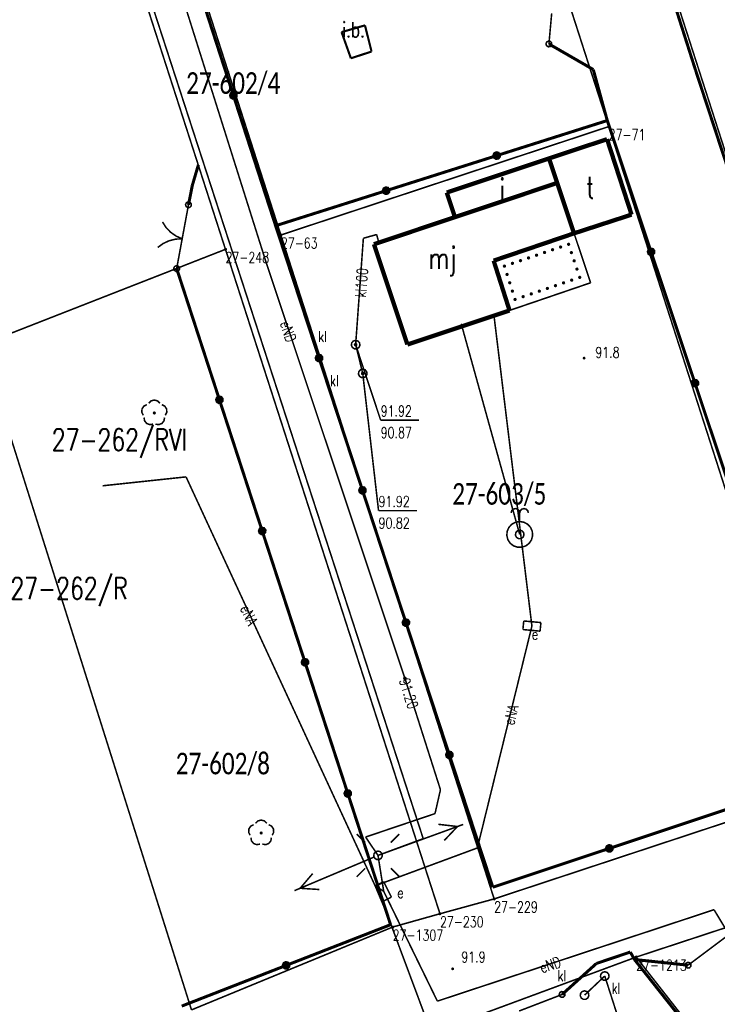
# Model space of a CAD drawing. Header units: metres. Extents: x 7542868 to 7543897, y 5828496 to 5830561.
# Tile 58 of 122: x 7543334 to 7543374, y 5829974 to 5830031. Entities that reach past the tile are written whole.
import ezdxf
from ezdxf.enums import TextEntityAlignment as Align

# ---------------------------------------------------------------- set-up
doc = ezdxf.new("R2010")
doc.units = ezdxf.units.M
doc.header["$MEASUREMENT"] = 0
for name, color, linetype in [('BDOT500_BUIB_E_T_6', 7, 'Continuous'), ('BDOT500_BUIB_L_10', 7, 'Continuous'), ('BDOT500_KTOK_L_1', 7, 'Continuous'), ('BDOT500_KTOK_L_4', 7, 'Continuous'), ('BDOT500_OBOP_T_1', 7, 'Continuous'), ('BDOT500_RTPW_T_0', 7, 'Continuous'), ('BUDYNKI_EGBB_E_T_0', 7, 'Continuous'), ('BUDYNKI_EGBB_L_0', 7, 'Continuous'), ('BUDYNKI_EGBE_L_2', 7, 'Continuous'), ('GESUT_SUPE_E_T_3', 7, 'Continuous'), ('GESUT_SUPE_L_3', 7, 'Continuous'), ('GESUT_SUPK_E_T_1', 7, 'Continuous'), ('GESUT_SUPK_L_1', 7, 'Continuous'), ('GESUT_SUPW_L_1', 7, 'Continuous'), ('GESUT_SUSM_T_0', 7, 'Continuous'), ('GESUT_SUSM_T_3', 7, 'Continuous'), ('GESUT_SUTE_T_0', 7, 'Continuous'), ('GESUT_SUTK_T_0', 7, 'Continuous'), ('GESUT_SUUE_E_T_2', 7, 'Continuous'), ('GESUT_SUUE_T_3', 7, 'Continuous'), ('GESUT_SUUK_E_T_3', 7, 'Continuous'), ('GESUT_SUUK_T_2', 7, 'Continuous'), ('GESUT_SUUK_T_4', 7, 'Continuous'), ('GESUT_SUUW_T_2', 7, 'Continuous'), ('GLOWNA_BAZA_DZIALKI', 7, 'Continuous'), ('GLOWNA_BAZA_NUMERY_PUNKTOW', 7, 'Continuous'), ('GLOWNA_BAZA_PUNKTY', 7, 'Continuous'), ('SZUMIN_511-1_DROGA_POM_UZUPEL__', 7, 'Continuous')]:
    doc.layers.add(name, color=color, linetype=linetype)
doc.layers.add('Numery_dzialek', color=7, linetype='Continuous', lineweight=13)
doc.styles.add('Legend', font='calibri.ttf')
doc.styles.add('STYL_ARIAL', font='simplex', dxfattribs={"width": 0.75, "oblique": 0.1})

msp = doc.modelspace()

# ---------------------------------------------------------------- linework, layer by layer
at = {"layer": 'BDOT500_BUIB_L_10', "color": 7, "const_width": 0.125}
for points in [[(7543353.8549, 5830030.6739), (7543352.4974, 5830030.2844)], [(7543352.4974, 5830030.2844), (7543353.0381, 5830028.7679)], [(7543354.2356, 5830029.1563), (7543353.8549, 5830030.6739)], [(7543353.0381, 5830028.7679), (7543354.2356, 5830029.1563)]]:
    msp.add_lwpolyline(points, dxfattribs=at)
at = {"layer": 'BDOT500_KTOK_L_1', "color": 7, "const_width": 0.09}
for points in [[(7543364.5141, 5830029.5979), (7543364.6758, 5830031.3774)], [(7543364.3796, 5830029.494), (7543364.3442, 5830029.6048), (7543364.3883, 5830029.7124), (7543364.4913, 5830029.7664), (7543364.6049, 5830029.7416), (7543364.676, 5830029.6496), (7543364.6714, 5830029.5334), (7543364.5931, 5830029.4474), (7543364.4779, 5830029.4318), (7543364.3796, 5830029.494)], [(7543343.3974, 5830019.0479), (7543343.6257, 5830020.2811)], [(7543343.4912, 5830020.1771), (7543343.4559, 5830020.2879), (7543343.5, 5830020.3955), (7543343.603, 5830020.4495), (7543343.7166, 5830020.4247), (7543343.7877, 5830020.3327), (7543343.783, 5830020.2165), (7543343.7048, 5830020.1305), (7543343.5895, 5830020.115), (7543343.4912, 5830020.1771)], [(7543343.2608, 5830018.3105), (7543342.9098, 5830018.4663), (7543342.5951, 5830018.6864), (7543342.3283, 5830018.9626), (7543342.1191, 5830019.2847)], [(7543343.1242, 5830017.573), (7543343.3974, 5830019.0479)], [(7543341.846, 5830017.8098), (7543342.1566, 5830018.0356), (7543342.5046, 5830018.1979), (7543342.8773, 5830018.2906), (7543343.2608, 5830018.3105)], [(7543342.9414, 5830016.5857), (7543343.1697, 5830017.8188)], [(7543342.8069, 5830016.4818), (7543342.7715, 5830016.5926), (7543342.8156, 5830016.7001), (7543342.9186, 5830016.7542), (7543343.0322, 5830016.7294), (7543343.1033, 5830016.6374), (7543343.0987, 5830016.5212), (7543343.0204, 5830016.4352), (7543342.9052, 5830016.4196), (7543342.8069, 5830016.4818)], [(7543374.9553, 5829978.0097), (7543373.7548, 5829977.1102)], [(7543373.7548, 5829977.1102), (7543372.58, 5829976.23)], [(7543372.4455, 5829976.126), (7543372.4101, 5829976.2368), (7543372.4543, 5829976.3444), (7543372.5572, 5829976.3985), (7543372.6708, 5829976.3737), (7543372.742, 5829976.2817), (7543372.7373, 5829976.1655), (7543372.659, 5829976.0795), (7543372.5438, 5829976.0639), (7543372.4455, 5829976.126)], [(7543365.2777, 5829974.5349), (7543363.9557, 5829974.0261)], [(7543365.1431, 5829974.431), (7543365.1078, 5829974.5418), (7543365.1519, 5829974.6494), (7543365.2549, 5829974.7034), (7543365.3685, 5829974.6786), (7543365.4396, 5829974.5866), (7543365.4349, 5829974.4704), (7543365.3567, 5829974.3844), (7543365.2414, 5829974.3688), (7543365.1431, 5829974.431)], [(7543364.1891, 5829974.1159), (7543362.7892, 5829973.577)]]:
    msp.add_lwpolyline(points, dxfattribs=at)
at = {"layer": 'BDOT500_KTOK_L_4', "color": 7, "const_width": 0.175}
for points in [[(7543373.0058, 5830028.0969), (7543370.733, 5830035.2183)], [(7543343.7841, 5830034.1643), (7543346.2295, 5830026.6151)], [(7543364.5141, 5830029.5979), (7543367.0848, 5830028.1156)], [(7543367.0848, 5830028.1156), (7543367.8955, 5830025.1608)], [(7543373.0058, 5830028.0969), (7543375.1551, 5830021.5542)], [(7543346.095, 5830026.5112), (7543346.0597, 5830026.622), (7543346.1038, 5830026.7296), (7543346.2068, 5830026.7836), (7543346.3204, 5830026.7588), (7543346.3915, 5830026.6668), (7543346.3868, 5830026.5506), (7543346.3086, 5830026.4646), (7543346.1933, 5830026.449), (7543346.095, 5830026.5112)], [(7543346.2295, 5830026.6151), (7543348.675, 5830019.066)], [(7543361.4887, 5830023.1292), (7543367.8955, 5830025.1608)], [(7543367.8955, 5830025.1608), (7543370.4368, 5830017.5554)], [(7543355.0818, 5830021.0976), (7543361.4887, 5830023.1292)], [(7543361.3541, 5830023.0253), (7543361.3188, 5830023.1361), (7543361.3629, 5830023.2436), (7543361.4659, 5830023.2977), (7543361.5795, 5830023.2729), (7543361.6506, 5830023.1809), (7543361.6459, 5830023.0647), (7543361.5677, 5830022.9787), (7543361.4524, 5830022.9631), (7543361.3541, 5830023.0253)], [(7543344.1997, 5830022.5954), (7543343.848, 5830021.4028)], [(7543343.848, 5830021.4028), (7543343.6257, 5830020.2811)], [(7543348.675, 5830019.066), (7543355.0818, 5830021.0976)], [(7543354.9473, 5830020.9937), (7543354.912, 5830021.1045), (7543354.9561, 5830021.212), (7543355.059, 5830021.2661), (7543355.1727, 5830021.2413), (7543355.2438, 5830021.1493), (7543355.2391, 5830021.0331), (7543355.1608, 5830020.9471), (7543355.0456, 5830020.9315), (7543354.9473, 5830020.9937)], [(7543351.1927, 5830011.4024), (7543348.675, 5830019.066)], [(7543370.3023, 5830017.4514), (7543370.267, 5830017.5622), (7543370.3111, 5830017.6698), (7543370.4141, 5830017.7238), (7543370.5277, 5830017.6991), (7543370.5988, 5830017.6071), (7543370.5941, 5830017.4909), (7543370.5159, 5830017.4049), (7543370.4006, 5830017.3893), (7543370.3023, 5830017.4514)], [(7543370.4368, 5830017.5554), (7543372.9782, 5830009.9499)], [(7543342.9414, 5830016.5857), (7543345.4207, 5830008.9838)], [(7543351.0582, 5830011.2985), (7543351.0229, 5830011.4092), (7543351.067, 5830011.5168), (7543351.17, 5830011.5709), (7543351.2836, 5830011.5461), (7543351.3547, 5830011.4541), (7543351.35, 5830011.3379), (7543351.2718, 5830011.2519), (7543351.1565, 5830011.2363), (7543351.0582, 5830011.2985)], [(7543353.7105, 5830003.7388), (7543351.1927, 5830011.4024)], [(7543372.8437, 5830009.846), (7543372.8083, 5830009.9568), (7543372.8525, 5830010.0643), (7543372.9554, 5830010.1184), (7543373.069, 5830010.0936), (7543373.1402, 5830010.0016), (7543373.1355, 5830009.8854), (7543373.0572, 5830009.7994), (7543372.942, 5830009.7838), (7543372.8437, 5830009.846)], [(7543372.9782, 5830009.9499), (7543375.5196, 5830002.3445)], [(7543345.2862, 5830008.8799), (7543345.2508, 5830008.9907), (7543345.295, 5830009.0983), (7543345.3979, 5830009.1523), (7543345.5115, 5830009.1275), (7543345.5826, 5830009.0355), (7543345.578, 5830008.9193), (7543345.4997, 5830008.8333), (7543345.3845, 5830008.8177), (7543345.2862, 5830008.8799)], [(7543345.4207, 5830008.9838), (7543347.9, 5830001.382)], [(7543353.576, 5830003.6348), (7543353.5406, 5830003.7456), (7543353.5848, 5830003.8532), (7543353.6877, 5830003.9073), (7543353.8013, 5830003.8825), (7543353.8724, 5830003.7905), (7543353.8678, 5830003.6743), (7543353.7895, 5830003.5883), (7543353.6743, 5830003.5727), (7543353.576, 5830003.6348)], [(7543356.2283, 5829996.0752), (7543353.7105, 5830003.7388)], [(7543347.7655, 5830001.278), (7543347.7302, 5830001.3888), (7543347.7743, 5830001.4964), (7543347.8772, 5830001.5504), (7543347.9909, 5830001.5257), (7543348.062, 5830001.4336), (7543348.0573, 5830001.3175), (7543347.979, 5830001.2314), (7543347.8638, 5830001.2159), (7543347.7655, 5830001.278)], [(7543347.9, 5830001.382), (7543350.3793, 5829993.7801)], [(7543356.0937, 5829995.9712), (7543356.0584, 5829996.082), (7543356.1025, 5829996.1896), (7543356.2055, 5829996.2436), (7543356.3191, 5829996.2189), (7543356.3902, 5829996.1269), (7543356.3855, 5829996.0107), (7543356.3073, 5829995.9246), (7543356.192, 5829995.9091), (7543356.0937, 5829995.9712)], [(7543358.746, 5829988.4115), (7543356.2283, 5829996.0752)], [(7543350.2448, 5829993.6761), (7543350.2095, 5829993.7869), (7543350.2536, 5829993.8945), (7543350.3566, 5829993.9486), (7543350.4702, 5829993.9238), (7543350.5413, 5829993.8318), (7543350.5366, 5829993.7156), (7543350.4584, 5829993.6296), (7543350.3431, 5829993.614), (7543350.2448, 5829993.6761)], [(7543350.3793, 5829993.7801), (7543352.8587, 5829986.1782)], [(7543358.6115, 5829988.3076), (7543358.5761, 5829988.4184), (7543358.6203, 5829988.526), (7543358.7232, 5829988.58), (7543358.8369, 5829988.5552), (7543358.908, 5829988.4632), (7543358.9033, 5829988.347), (7543358.825, 5829988.261), (7543358.7098, 5829988.2454), (7543358.6115, 5829988.3076)], [(7543361.2638, 5829980.7479), (7543358.746, 5829988.4115)], [(7543352.7242, 5829986.0742), (7543352.6888, 5829986.185), (7543352.7329, 5829986.2926), (7543352.8359, 5829986.3467), (7543352.9495, 5829986.3219), (7543353.0206, 5829986.2299), (7543353.0159, 5829986.1137), (7543352.9377, 5829986.0277), (7543352.8224, 5829986.0121), (7543352.7242, 5829986.0742)], [(7543352.8587, 5829986.1782), (7543355.338, 5829978.5763)], [(7543374.7645, 5829985.2426), (7543368.0142, 5829982.9953)], [(7543368.0142, 5829982.9953), (7543361.2638, 5829980.7479)], [(7543367.8796, 5829982.8913), (7543367.8443, 5829983.0021), (7543367.8884, 5829983.1097), (7543367.9914, 5829983.1637), (7543368.105, 5829983.139), (7543368.1761, 5829983.047), (7543368.1714, 5829982.9308), (7543368.0932, 5829982.8448), (7543367.9779, 5829982.8292), (7543367.8796, 5829982.8913)], [(7543355.338, 5829978.5763), (7543349.2861, 5829976.2184)], [(7543367.2655, 5829976.3291), (7543369.2311, 5829976.9928)], [(7543369.2311, 5829976.9928), (7543369.47, 5829976.56)], [(7543349.2861, 5829976.2184), (7543343.2341, 5829973.8605)], [(7543349.1516, 5829976.1144), (7543349.1162, 5829976.2252), (7543349.1603, 5829976.3328), (7543349.2633, 5829976.3869), (7543349.3769, 5829976.3621), (7543349.448, 5829976.2701), (7543349.4433, 5829976.1539), (7543349.3651, 5829976.0679), (7543349.2498, 5829976.0523), (7543349.1516, 5829976.1144)], [(7543365.2777, 5829974.5349), (7543367.2655, 5829976.3291)], [(7543369.47, 5829976.56), (7543373.9775, 5829970.8775)], [(7543369.47, 5829976.56), (7543372.58, 5829976.23)]]:
    msp.add_lwpolyline(points, dxfattribs=at)
at = {"layer": 'BDOT500_OBOP_T_1', "color": 3, "const_width": 0.09}
for points in [[(7543341.0089, 5830008.0858), (7543340.9213, 5830008.2586), (7543340.9316, 5830008.452), (7543341.0369, 5830008.6144), (7543341.2093, 5830008.7027)], [(7543341.3206, 5830008.7835), (7543341.4578, 5830008.9202), (7543341.6449, 5830008.9703), (7543341.832, 5830008.9202), (7543341.9692, 5830008.7835)], [(7543342.0804, 5830008.7027), (7543342.2528, 5830008.6144), (7543342.3582, 5830008.452), (7543342.3684, 5830008.2586), (7543342.2808, 5830008.0858)], [(7543341.6449, 5830008.2652), (7543341.6767, 5830008.252), (7543341.6899, 5830008.2202), (7543341.6767, 5830008.1884), (7543341.6449, 5830008.1752), (7543341.6131, 5830008.1884), (7543341.5999, 5830008.2202), (7543341.6131, 5830008.252), (7543341.6449, 5830008.2652)], [(7543341.5761, 5830007.5738), (7543341.3848, 5830007.5439), (7543341.2041, 5830007.6134), (7543341.0821, 5830007.7638), (7543341.0514, 5830007.955)], [(7543342.2383, 5830007.955), (7543342.2077, 5830007.7638), (7543342.0857, 5830007.6134), (7543341.9049, 5830007.5439), (7543341.7136, 5830007.5738)], [(7543347.5139, 5829984.4525), (7543347.6511, 5829984.5892), (7543347.8382, 5829984.6392), (7543348.0253, 5829984.5892), (7543348.1625, 5829984.4525)], [(7543347.2023, 5829983.7548), (7543347.1147, 5829983.9276), (7543347.1249, 5829984.121), (7543347.2303, 5829984.2834), (7543347.4027, 5829984.3717)], [(7543348.2738, 5829984.3717), (7543348.4462, 5829984.2834), (7543348.5515, 5829984.121), (7543348.5618, 5829983.9276), (7543348.4742, 5829983.7548)], [(7543347.7695, 5829983.2428), (7543347.5781, 5829983.2129), (7543347.3974, 5829983.2824), (7543347.2754, 5829983.4328), (7543347.2448, 5829983.624)], [(7543347.8382, 5829983.9342), (7543347.87, 5829983.921), (7543347.8832, 5829983.8892), (7543347.87, 5829983.8574), (7543347.8382, 5829983.8442), (7543347.8064, 5829983.8574), (7543347.7932, 5829983.8892), (7543347.8064, 5829983.921), (7543347.8382, 5829983.9342)], [(7543348.4317, 5829983.624), (7543348.401, 5829983.4328), (7543348.279, 5829983.2824), (7543348.0983, 5829983.2129), (7543347.907, 5829983.2428)]]:
    msp.add_lwpolyline(points, dxfattribs=at)
at = {"layer": 'BDOT500_RTPW_T_0', "color": 7, "const_width": 0.075}
for points in [[(7543366.5961, 5830011.3994), (7543366.5829, 5830011.3676), (7543366.5511, 5830011.3544), (7543366.5193, 5830011.3676), (7543366.5061, 5830011.3994), (7543366.5193, 5830011.4312), (7543366.5511, 5830011.4444), (7543366.5829, 5830011.4312), (7543366.5961, 5830011.3994)], [(7543358.9813, 5829976.021), (7543358.9682, 5829975.9892), (7543358.9363, 5829975.976), (7543358.9045, 5829975.9892), (7543358.8913, 5829976.021), (7543358.9045, 5829976.0528), (7543358.9363, 5829976.066), (7543358.9682, 5829976.0528), (7543358.9813, 5829976.021)]]:
    msp.add_lwpolyline(points, dxfattribs=at)
at = {"layer": 'BUDYNKI_EGBB_L_0', "color": 34, "const_width": 0.25}
for points in [[(7543367.883, 5830024.0806), (7543364.5217, 5830022.9688)], [(7543369.3037, 5830019.7098), (7543367.883, 5830024.0806)], [(7543364.5217, 5830022.9688), (7543358.5932, 5830020.9875)], [(7543364.5217, 5830022.9688), (7543364.9966, 5830021.5457)], [(7543364.9966, 5830021.5457), (7543359.0687, 5830019.5647)], [(7543364.9966, 5830021.5457), (7543365.9707, 5830018.6264)], [(7543359.0687, 5830019.5647), (7543358.5932, 5830020.9875)], [(7543354.3733, 5830017.9956), (7543359.0687, 5830019.5647)], [(7543365.9707, 5830018.6264), (7543369.3037, 5830019.7098)], [(7543361.311, 5830017.0437), (7543365.9707, 5830018.6264)], [(7543356.3141, 5830012.1882), (7543354.3733, 5830017.9956)], [(7543362.2312, 5830014.1597), (7543361.311, 5830017.0437)], [(7543356.3141, 5830012.1882), (7543362.2312, 5830014.1597)]]:
    msp.add_lwpolyline(points, dxfattribs=at)
at = {"layer": 'BUDYNKI_EGBE_L_2', "color": 7, "const_width": 0.09}
for points in [[(7543361.311, 5830017.0437), (7543365.9707, 5830018.6264)], [(7543365.9707, 5830018.6264), (7543366.9308, 5830015.7627)], [(7543364.6867, 5830017.6451), (7543364.6767, 5830017.6821), (7543364.6957, 5830017.7153), (7543364.7326, 5830017.7253), (7543364.7658, 5830017.7063), (7543364.7759, 5830017.6693), (7543364.7569, 5830017.6361), (7543364.7199, 5830017.6261), (7543364.6867, 5830017.6451)], [(7543365.1517, 5830017.8031), (7543365.1416, 5830017.84), (7543365.1607, 5830017.8732), (7543365.1976, 5830017.8832), (7543365.2308, 5830017.8642), (7543365.2408, 5830017.8273), (7543365.2218, 5830017.7941), (7543365.1849, 5830017.784), (7543365.1517, 5830017.8031)], [(7543365.6166, 5830017.961), (7543365.6066, 5830017.9979), (7543365.6256, 5830018.0311), (7543365.6626, 5830018.0411), (7543365.6958, 5830018.0221), (7543365.7058, 5830017.9852), (7543365.6868, 5830017.952), (7543365.6498, 5830017.942), (7543365.6166, 5830017.961)], [(7543365.6166, 5830017.961), (7543365.6066, 5830017.9979), (7543365.6256, 5830018.0311), (7543365.6626, 5830018.0411), (7543365.6958, 5830018.0221), (7543365.7058, 5830017.9852), (7543365.6868, 5830017.952), (7543365.6498, 5830017.942), (7543365.6166, 5830017.961)], [(7543363.2919, 5830017.1714), (7543363.2818, 5830017.2083), (7543363.3008, 5830017.2415), (7543363.3378, 5830017.2515), (7543363.371, 5830017.2325), (7543363.381, 5830017.1956), (7543363.362, 5830017.1624), (7543363.3251, 5830017.1523), (7543363.2919, 5830017.1714)], [(7543363.7568, 5830017.3293), (7543363.7468, 5830017.3662), (7543363.7658, 5830017.3994), (7543363.8027, 5830017.4094), (7543363.8359, 5830017.3904), (7543363.846, 5830017.3535), (7543363.8269, 5830017.3203), (7543363.79, 5830017.3103), (7543363.7568, 5830017.3293)], [(7543364.2218, 5830017.4872), (7543364.2117, 5830017.5241), (7543364.2308, 5830017.5573), (7543364.2677, 5830017.5674), (7543364.3009, 5830017.5484), (7543364.3109, 5830017.5114), (7543364.2919, 5830017.4782), (7543364.255, 5830017.4682), (7543364.2218, 5830017.4872)], [(7543365.7772, 5830017.4819), (7543365.7672, 5830017.5189), (7543365.7862, 5830017.5521), (7543365.8232, 5830017.5621), (7543365.8564, 5830017.5431), (7543365.8664, 5830017.5061), (7543365.8474, 5830017.4729), (7543365.8105, 5830017.4629), (7543365.7772, 5830017.4819)], [(7543362.2312, 5830014.1597), (7543361.311, 5830017.0437)], [(7543361.897, 5830016.6976), (7543361.8869, 5830016.7345), (7543361.906, 5830016.7677), (7543361.9429, 5830016.7777), (7543361.9761, 5830016.7587), (7543361.9861, 5830016.7218), (7543361.9671, 5830016.6886), (7543361.9302, 5830016.6786), (7543361.897, 5830016.6976)], [(7543361.897, 5830016.6976), (7543361.8869, 5830016.7345), (7543361.906, 5830016.7677), (7543361.9429, 5830016.7777), (7543361.9761, 5830016.7587), (7543361.9861, 5830016.7218), (7543361.9671, 5830016.6886), (7543361.9302, 5830016.6786), (7543361.897, 5830016.6976)], [(7543362.3619, 5830016.8555), (7543362.3519, 5830016.8924), (7543362.3709, 5830016.9256), (7543362.4079, 5830016.9357), (7543362.4411, 5830016.9167), (7543362.4511, 5830016.8797), (7543362.4321, 5830016.8465), (7543362.3951, 5830016.8365), (7543362.3619, 5830016.8555)], [(7543362.8269, 5830017.0134), (7543362.8169, 5830017.0504), (7543362.8359, 5830017.0836), (7543362.8728, 5830017.0936), (7543362.906, 5830017.0746), (7543362.9161, 5830017.0376), (7543362.897, 5830017.0044), (7543362.8601, 5830016.9944), (7543362.8269, 5830017.0134)], [(7543365.9378, 5830017.0029), (7543365.9278, 5830017.0398), (7543365.9468, 5830017.073), (7543365.9838, 5830017.083), (7543366.017, 5830017.064), (7543366.027, 5830017.0271), (7543366.008, 5830016.9939), (7543365.9711, 5830016.9839), (7543365.9378, 5830017.0029)], [(7543366.0985, 5830016.5238), (7543366.0884, 5830016.5608), (7543366.1074, 5830016.594), (7543366.1444, 5830016.604), (7543366.1776, 5830016.585), (7543366.1876, 5830016.548), (7543366.1686, 5830016.5148), (7543366.1317, 5830016.5048), (7543366.0985, 5830016.5238)], [(7543362.051, 5830016.2149), (7543362.0409, 5830016.2519), (7543362.06, 5830016.2851), (7543362.0969, 5830016.2951), (7543362.1301, 5830016.2761), (7543362.1401, 5830016.2392), (7543362.1211, 5830016.2059), (7543362.0842, 5830016.1959), (7543362.051, 5830016.2149)], [(7543366.2591, 5830016.0448), (7543366.249, 5830016.0817), (7543366.268, 5830016.1149), (7543366.305, 5830016.1249), (7543366.3382, 5830016.1059), (7543366.3482, 5830016.069), (7543366.3292, 5830016.0358), (7543366.2923, 5830016.0257), (7543366.2591, 5830016.0448)], [(7543366.2591, 5830016.0448), (7543366.249, 5830016.0817), (7543366.268, 5830016.1149), (7543366.305, 5830016.1249), (7543366.3382, 5830016.1059), (7543366.3482, 5830016.069), (7543366.3292, 5830016.0358), (7543366.2923, 5830016.0257), (7543366.2591, 5830016.0448)], [(7543362.205, 5830015.7323), (7543362.1949, 5830015.7692), (7543362.214, 5830015.8024), (7543362.2509, 5830015.8125), (7543362.2841, 5830015.7934), (7543362.2941, 5830015.7565), (7543362.2751, 5830015.7233), (7543362.2382, 5830015.7133), (7543362.205, 5830015.7323)], [(7543366.9308, 5830015.7627), (7543362.2312, 5830014.1597)], [(7543364.386, 5830015.4059), (7543364.376, 5830015.4428), (7543364.395, 5830015.476), (7543364.4319, 5830015.4861), (7543364.4651, 5830015.467), (7543364.4752, 5830015.4301), (7543364.4562, 5830015.3969), (7543364.4192, 5830015.3869), (7543364.386, 5830015.4059)], [(7543364.8543, 5830015.5656), (7543364.8442, 5830015.6025), (7543364.8633, 5830015.6357), (7543364.9002, 5830015.6458), (7543364.9334, 5830015.6268), (7543364.9434, 5830015.5898), (7543364.9244, 5830015.5566), (7543364.8875, 5830015.5466), (7543364.8543, 5830015.5656)], [(7543365.3225, 5830015.7253), (7543365.3125, 5830015.7623), (7543365.3315, 5830015.7955), (7543365.3685, 5830015.8055), (7543365.4017, 5830015.7865), (7543365.4117, 5830015.7496), (7543365.3927, 5830015.7163), (7543365.3557, 5830015.7063), (7543365.3225, 5830015.7253)], [(7543365.7908, 5830015.885), (7543365.7808, 5830015.922), (7543365.7998, 5830015.9552), (7543365.8367, 5830015.9652), (7543365.8699, 5830015.9462), (7543365.88, 5830015.9093), (7543365.8609, 5830015.8761), (7543365.824, 5830015.866), (7543365.7908, 5830015.885)], [(7543362.359, 5830015.2497), (7543362.3489, 5830015.2866), (7543362.368, 5830015.3198), (7543362.4049, 5830015.3298), (7543362.4381, 5830015.3108), (7543362.4481, 5830015.2739), (7543362.4291, 5830015.2407), (7543362.3922, 5830015.2306), (7543362.359, 5830015.2497)], [(7543362.9812, 5830014.9267), (7543362.9712, 5830014.9637), (7543362.9902, 5830014.9969), (7543363.0272, 5830015.0069), (7543363.0604, 5830014.9879), (7543363.0704, 5830014.951), (7543363.0514, 5830014.9177), (7543363.0144, 5830014.9077), (7543362.9812, 5830014.9267)], [(7543363.4495, 5830015.0865), (7543363.4395, 5830015.1234), (7543363.4585, 5830015.1566), (7543363.4954, 5830015.1666), (7543363.5286, 5830015.1476), (7543363.5387, 5830015.1107), (7543363.5196, 5830015.0775), (7543363.4827, 5830015.0674), (7543363.4495, 5830015.0865)], [(7543363.9178, 5830015.2462), (7543363.9077, 5830015.2831), (7543363.9267, 5830015.3163), (7543363.9637, 5830015.3263), (7543363.9969, 5830015.3073), (7543364.0069, 5830015.2704), (7543363.9879, 5830015.2372), (7543363.951, 5830015.2272), (7543363.9178, 5830015.2462)], [(7543362.513, 5830014.767), (7543362.5029, 5830014.8039), (7543362.522, 5830014.8372), (7543362.5589, 5830014.8472), (7543362.5921, 5830014.8282), (7543362.6021, 5830014.7912), (7543362.5831, 5830014.758), (7543362.5462, 5830014.748), (7543362.513, 5830014.767)], [(7543362.513, 5830014.767), (7543362.5029, 5830014.8039), (7543362.522, 5830014.8372), (7543362.5589, 5830014.8472), (7543362.5921, 5830014.8282), (7543362.6021, 5830014.7912), (7543362.5831, 5830014.758), (7543362.5462, 5830014.748), (7543362.513, 5830014.767)]]:
    msp.add_lwpolyline(points, dxfattribs=at)
at = {"layer": 'GESUT_SUPE_L_3', "color": 1, "const_width": 0.09}
for points in [[(7543348.0794, 5830017.0863), (7543334.1359, 5830061.2424)], [(7543336.6396, 5830046.8564), (7543357.23, 5829983.56)], [(7543356.1686, 5829992.8484), (7543348.0794, 5830017.0863)], [(7543363.5288, 5829995.876), (7543361.3305, 5830013.8596)], [(7543343.4855, 5830004.5177), (7543338.655, 5830004.0029)], [(7543354.4421, 5829980.8304), (7543343.4855, 5830004.5177)], [(7543360.3678, 5829983.022), (7543363.5288, 5829995.876)], [(7543358.2279, 5829986.3965), (7543356.1686, 5829992.8484)], [(7543357.9138, 5829985.0121), (7543358.2279, 5829986.3965)], [(7543353.8895, 5829983.6538), (7543357.9138, 5829985.0121)], [(7543354.845, 5829982.6754), (7543359.5441, 5829984.3836)], [(7543358.1045, 5829984.3923), (7543359.2152, 5829984.264)], [(7543358.4462, 5829983.4525), (7543359.2152, 5829984.264)], [(7543354.61, 5829982.59), (7543353.8895, 5829983.6538)], [(7543357.23, 5829983.56), (7543354.61, 5829982.59)], [(7543354.4421, 5829980.8304), (7543360.3678, 5829983.022)], [(7543349.7724, 5829980.5504), (7543354.3796, 5829982.4929)], [(7543354.61, 5829982.59), (7543354.94, 5829980.51)], [(7543350.0949, 5829980.6864), (7543350.8221, 5829981.5356)], [(7543350.0949, 5829980.6864), (7543351.2106, 5829980.6142)], [(7543355.1439, 5829979.1651), (7543354.4421, 5829980.8304)], [(7543354.4421, 5829980.8304), (7543354.94, 5829980.51)], [(7543358.0498, 5829974.1481), (7543354.94, 5829980.51)], [(7543359.9848, 5829966.2068), (7543355.1439, 5829979.1651)], [(7543374.0831, 5829979.4457), (7543358.0498, 5829974.1481)], [(7543375.1624, 5829977.6511), (7543374.0831, 5829979.4457)]]:
    msp.add_lwpolyline(points, dxfattribs=at)
at = {"layer": 'GESUT_SUPK_L_1', "color": 34, "const_width": 0.09}
for points in [[(7543353.3137, 5830012.1773), (7543353.7608, 5830018.3413)], [(7543353.7608, 5830018.3413), (7543353.3137, 5830012.1773)], [(7543353.7608, 5830018.3413), (7543354.5294, 5830018.5567)], [(7543354.5294, 5830018.5567), (7543353.7608, 5830018.3413)], [(7543354.5294, 5830018.5567), (7543354.6578, 5830018.0906)], [(7543354.6578, 5830018.0906), (7543354.5294, 5830018.5567)], [(7543353.7253, 5830010.5099), (7543353.3137, 5830012.1773)], [(7543353.3137, 5830012.1773), (7543353.7253, 5830010.5099)], [(7543366.5781, 5829974.494), (7543367.7506, 5829975.6023)], [(7543367.7506, 5829975.6023), (7543366.5781, 5829974.494)], [(7543367.7506, 5829975.6023), (7543368.6094, 5829972.9279)], [(7543368.6094, 5829972.9279), (7543367.7506, 5829975.6023)]]:
    msp.add_lwpolyline(points, dxfattribs=at)
at = {"layer": 'GESUT_SUPW_L_1', "color": 5, "const_width": 0.09}
msp.add_lwpolyline([(7543362.8217, 5830001.1819), (7543359.4322, 5830013.3883)], dxfattribs=at)
msp.add_lwpolyline([(7543362.8217, 5830001.1819), (7543359.4322, 5830013.3883)], dxfattribs=at)
at = {"layer": 'GESUT_SUSM_T_0', "color": 7, "const_width": 0.09}
for points in [[(7543353.8675, 5829983.3325), (7543353.3725, 5829983.8275)], [(7543355.3525, 5829983.3325), (7543355.8475, 5829983.8275)], [(7543353.8675, 5829981.8475), (7543353.3725, 5829981.3525)], [(7543355.3525, 5829981.8475), (7543355.8475, 5829981.3525)]]:
    msp.add_lwpolyline(points, dxfattribs=at)
at = {"layer": 'GESUT_SUSM_T_3', "color": 7, "const_width": 0.09}
msp.add_lwpolyline([(7543354.61, 5829982.84), (7543354.7452, 5829982.8003), (7543354.8374, 5829982.6939), (7543354.8575, 5829982.5544), (7543354.7989, 5829982.4263), (7543354.6804, 5829982.3501), (7543354.5396, 5829982.3501), (7543354.4211, 5829982.4263), (7543354.3625, 5829982.5544), (7543354.3826, 5829982.6939), (7543354.4748, 5829982.8003), (7543354.61, 5829982.84)], dxfattribs=at)
at = {"layer": 'GESUT_SUTE_T_0', "color": 1, "const_width": 0.09}
msp.add_lwpolyline([(7543356.1686, 5829992.9109), (7543356.2128, 5829992.8926), (7543356.2311, 5829992.8484), (7543356.2128, 5829992.8042), (7543356.1686, 5829992.7859), (7543356.1244, 5829992.8042), (7543356.1061, 5829992.8484), (7543356.1244, 5829992.8926), (7543356.1686, 5829992.9109)], dxfattribs=at)
at = {"layer": 'GESUT_SUTK_T_0', "color": 34, "const_width": 0.09}
for points in [[(7543353.3137, 5830012.2398), (7543353.3579, 5830012.2215), (7543353.3762, 5830012.1773), (7543353.3579, 5830012.1331), (7543353.3137, 5830012.1148), (7543353.2695, 5830012.1331), (7543353.2512, 5830012.1773), (7543353.2695, 5830012.2215), (7543353.3137, 5830012.2398)], [(7543353.3137, 5830012.1773), (7543354.7638, 5830007.8003)], [(7543353.7253, 5830010.5724), (7543353.7695, 5830010.5541), (7543353.7878, 5830010.5099), (7543353.7695, 5830010.4657), (7543353.7253, 5830010.4474), (7543353.6811, 5830010.4657), (7543353.6628, 5830010.5099), (7543353.6811, 5830010.5541), (7543353.7253, 5830010.5724)], [(7543353.7253, 5830010.5099), (7543354.641, 5830002.5595)], [(7543354.7638, 5830007.8003), (7543356.9895, 5830007.8003)], [(7543354.641, 5830002.5595), (7543356.8667, 5830002.5595)]]:
    msp.add_lwpolyline(points, dxfattribs=at)
at = {"layer": 'GESUT_SUUE_T_3', "color": 7, "const_width": 0.09}
for points in [[(7543363.0544, 5829996.1718), (7543363.0075, 5829995.674)], [(7543364.05, 5829996.078), (7543363.0544, 5829996.1718)], [(7543364.0031, 5829995.5802), (7543364.05, 5829996.078)], [(7543363.0075, 5829995.674), (7543364.0031, 5829995.5802)], [(7543354.9403, 5829981.069), (7543354.493, 5829980.8457)], [(7543354.493, 5829980.8457), (7543354.9397, 5829979.951)], [(7543355.387, 5829980.1743), (7543354.9403, 5829981.069)], [(7543354.9397, 5829979.951), (7543355.387, 5829980.1743)]]:
    msp.add_lwpolyline(points, dxfattribs=at)
at = {"layer": 'GESUT_SUUK_T_2', "color": 34, "const_width": 0.09}
for points in [[(7543353.3137, 5830012.4273), (7543353.4488, 5830012.3876), (7543353.5411, 5830012.2812), (7543353.5611, 5830012.1417), (7543353.5026, 5830012.0136), (7543353.3841, 5830011.9374), (7543353.2432, 5830011.9374), (7543353.1247, 5830012.0136), (7543353.0662, 5830012.1417), (7543353.0863, 5830012.2812), (7543353.1785, 5830012.3876), (7543353.3137, 5830012.4273)], [(7543353.7253, 5830010.7599), (7543353.8605, 5830010.7202), (7543353.9528, 5830010.6138), (7543353.9728, 5830010.4743), (7543353.9143, 5830010.3462), (7543353.7958, 5830010.27), (7543353.6549, 5830010.27), (7543353.5364, 5830010.3462), (7543353.4779, 5830010.4743), (7543353.4979, 5830010.6138), (7543353.5902, 5830010.7202), (7543353.7253, 5830010.7599)], [(7543367.7506, 5829975.8523), (7543367.8858, 5829975.8126), (7543367.978, 5829975.7062), (7543367.9981, 5829975.5667), (7543367.9395, 5829975.4386), (7543367.821, 5829975.3625), (7543367.6802, 5829975.3625), (7543367.5617, 5829975.4386), (7543367.5031, 5829975.5667), (7543367.5232, 5829975.7062), (7543367.6154, 5829975.8126), (7543367.7506, 5829975.8523)], [(7543366.5781, 5829974.744), (7543366.7133, 5829974.7043), (7543366.8055, 5829974.5978), (7543366.8256, 5829974.4584), (7543366.7671, 5829974.3303), (7543366.6486, 5829974.2541), (7543366.5077, 5829974.2541), (7543366.3892, 5829974.3303), (7543366.3307, 5829974.4584), (7543366.3507, 5829974.5978), (7543366.443, 5829974.7043), (7543366.5781, 5829974.744)]]:
    msp.add_lwpolyline(points, dxfattribs=at)
at = {"layer": 'GESUT_SUUK_T_4', "color": 7, "const_width": 0.09}
for points in [[(7543353.3137, 5830012.4273), (7543353.4488, 5830012.3876), (7543353.5411, 5830012.2812), (7543353.5611, 5830012.1417), (7543353.5026, 5830012.0136), (7543353.3841, 5830011.9374), (7543353.2432, 5830011.9374), (7543353.1247, 5830012.0136), (7543353.0662, 5830012.1417), (7543353.0863, 5830012.2812), (7543353.1785, 5830012.3876), (7543353.3137, 5830012.4273)], [(7543353.7253, 5830010.7599), (7543353.8605, 5830010.7202), (7543353.9528, 5830010.6138), (7543353.9728, 5830010.4743), (7543353.9143, 5830010.3462), (7543353.7958, 5830010.27), (7543353.6549, 5830010.27), (7543353.5364, 5830010.3462), (7543353.4779, 5830010.4743), (7543353.4979, 5830010.6138), (7543353.5902, 5830010.7202), (7543353.7253, 5830010.7599)], [(7543367.7506, 5829975.8523), (7543367.8858, 5829975.8126), (7543367.978, 5829975.7062), (7543367.9981, 5829975.5667), (7543367.9395, 5829975.4386), (7543367.821, 5829975.3625), (7543367.6802, 5829975.3625), (7543367.5617, 5829975.4386), (7543367.5031, 5829975.5667), (7543367.5232, 5829975.7062), (7543367.6154, 5829975.8126), (7543367.7506, 5829975.8523)], [(7543366.5781, 5829974.744), (7543366.7133, 5829974.7043), (7543366.8055, 5829974.5978), (7543366.8256, 5829974.4584), (7543366.7671, 5829974.3303), (7543366.6486, 5829974.2541), (7543366.5077, 5829974.2541), (7543366.3892, 5829974.3303), (7543366.3307, 5829974.4584), (7543366.3507, 5829974.5978), (7543366.443, 5829974.7043), (7543366.5781, 5829974.744)]]:
    msp.add_lwpolyline(points, dxfattribs=at)
at = {"layer": 'GESUT_SUUW_T_2', "color": 7, "const_width": 0.09}
for points in [[(7543362.3217, 5830002.4319), (7543362.3552, 5830002.5569), (7543362.4467, 5830002.6484), (7543362.5717, 5830002.6819), (7543362.6967, 5830002.6484), (7543362.7882, 5830002.5569), (7543362.8217, 5830002.4319)], [(7543362.8217, 5830002.4319), (7543362.8552, 5830002.5569), (7543362.9467, 5830002.6484), (7543363.0717, 5830002.6819), (7543363.1967, 5830002.6484), (7543363.2882, 5830002.5569), (7543363.3217, 5830002.4319)], [(7543362.8217, 5830001.9319), (7543362.8217, 5830002.4319)], [(7543362.8217, 5830001.9319), (7543363.0652, 5830001.8912), (7543363.2824, 5830001.7737), (7543363.4496, 5830001.5921), (7543363.5488, 5830001.366), (7543363.5691, 5830001.1199), (7543363.5085, 5830000.8806), (7543363.3735, 5830000.6739), (7543363.1787, 5830000.5223), (7543362.9452, 5830000.4421), (7543362.6983, 5830000.4421), (7543362.4647, 5830000.5223), (7543362.2699, 5830000.6739), (7543362.1349, 5830000.8806), (7543362.0743, 5830001.1199), (7543362.0947, 5830001.366), (7543362.1938, 5830001.5921), (7543362.361, 5830001.7737), (7543362.5782, 5830001.8912), (7543362.8217, 5830001.9319)], [(7543362.8217, 5830001.4319), (7543362.9569, 5830001.3922), (7543363.0491, 5830001.2857), (7543363.0692, 5830001.1463), (7543363.0106, 5830001.0181), (7543362.8921, 5830000.942), (7543362.7513, 5830000.942), (7543362.6328, 5830001.0181), (7543362.5743, 5830001.1463), (7543362.5943, 5830001.2857), (7543362.6865, 5830001.3922), (7543362.8217, 5830001.4319)]]:
    msp.add_lwpolyline(points, dxfattribs=at)
at = {"layer": 'GLOWNA_BAZA_DZIALKI', "color": 92, "lineweight": 20, "const_width": 0.09}
for points in [[(7543353.27, 5830070.43), (7543367.98, 5830024.81)], [(7543348.98, 5830018.53), (7543334.26, 5830064.18)], [(7543364.21, 5830056), (7543375.33, 5830021.5)], [(7543336.25, 5830047.19), (7543345.77, 5830017.7)], [(7543367.98, 5830024.81), (7543348.98, 5830018.53)], [(7543380.36, 5829986.35), (7543367.98, 5830024.81)], [(7543361.34, 5829980.07), (7543348.98, 5830018.53)], [(7543331.63, 5830012.17), (7543345.77, 5830017.7)], [(7543345.77, 5830017.7), (7543358.2, 5829979.21)], [(7543343.8, 5829973.64), (7543331.63, 5830012.17)], [(7543361.34, 5829980.07), (7543380.36, 5829986.35)], [(7543390.8, 5829983.68), (7543369.57, 5829976.7)], [(7543358.2, 5829979.21), (7543361.34, 5829980.07)], [(7543358.2, 5829979.21), (7543355.46, 5829978.44)], [(7543355.46, 5829978.44), (7543343.8, 5829973.64)], [(7543369.57, 5829976.7), (7543348.16, 5829968.78)], [(7543401.82, 5829935.55), (7543369.57, 5829976.7)]]:
    msp.add_lwpolyline(points, dxfattribs=at)
at = {"layer": 'GLOWNA_BAZA_PUNKTY', "color": 7, "const_width": 0.09}
for points in [[(7543367.98, 5830024.855), (7543368.0118, 5830024.8418), (7543368.025, 5830024.81), (7543368.0118, 5830024.7782), (7543367.98, 5830024.765), (7543367.9482, 5830024.7782), (7543367.935, 5830024.81), (7543367.9482, 5830024.8418), (7543367.98, 5830024.855)], [(7543348.98, 5830018.575), (7543349.0118, 5830018.5618), (7543349.025, 5830018.53), (7543349.0118, 5830018.4982), (7543348.98, 5830018.485), (7543348.9482, 5830018.4982), (7543348.935, 5830018.53), (7543348.9482, 5830018.5618), (7543348.98, 5830018.575)], [(7543345.77, 5830017.745), (7543345.8018, 5830017.7318), (7543345.815, 5830017.7), (7543345.8018, 5830017.6682), (7543345.77, 5830017.655), (7543345.7382, 5830017.6682), (7543345.725, 5830017.7), (7543345.7382, 5830017.7318), (7543345.77, 5830017.745)], [(7543361.34, 5829980.115), (7543361.3718, 5829980.1018), (7543361.385, 5829980.07), (7543361.3718, 5829980.0382), (7543361.34, 5829980.025), (7543361.3082, 5829980.0382), (7543361.295, 5829980.07), (7543361.3082, 5829980.1018), (7543361.34, 5829980.115)], [(7543358.2, 5829979.255), (7543358.2318, 5829979.2418), (7543358.245, 5829979.21), (7543358.2318, 5829979.1782), (7543358.2, 5829979.165), (7543358.1682, 5829979.1782), (7543358.155, 5829979.21), (7543358.1682, 5829979.2418), (7543358.2, 5829979.255)], [(7543355.46, 5829978.485), (7543355.4918, 5829978.4718), (7543355.505, 5829978.44), (7543355.4918, 5829978.4082), (7543355.46, 5829978.395), (7543355.4282, 5829978.4082), (7543355.415, 5829978.44), (7543355.4282, 5829978.4718), (7543355.46, 5829978.485)], [(7543369.57, 5829976.745), (7543369.6018, 5829976.7318), (7543369.615, 5829976.7), (7543369.6018, 5829976.6682), (7543369.57, 5829976.655), (7543369.5382, 5829976.6682), (7543369.525, 5829976.7), (7543369.5382, 5829976.7318), (7543369.57, 5829976.745)]]:
    msp.add_lwpolyline(points, dxfattribs=at)
at = {"layer": 'SZUMIN_511-1_DROGA_POM_UZUPEL__', "color": 3, "const_width": 0.09}
for points in [[(7543367.98, 5830024.81), (7543353.27, 5830070.43)], [(7543380.36, 5829986.35), (7543367.98, 5830024.81)], [(7543331.63, 5830012.17), (7543345.77, 5830017.7)], [(7543345.77, 5830017.7), (7543358.2, 5829979.21)], [(7543358.2, 5829979.21), (7543355.46, 5829978.44)], [(7543355.46, 5829978.44), (7543343.8, 5829973.64)]]:
    msp.add_lwpolyline(points, dxfattribs=at)
at = {"layer": 'SZUMIN_511-1_DROGA_POM_UZUPEL__', "color": 7, "const_width": 0.09}
for points in [[(7543367.98, 5830024.81), (7543353.27, 5830070.43)], [(7543348.98, 5830018.53), (7543334.26, 5830064.18)], [(7543345.77, 5830017.7), (7543336.25, 5830047.19)], [(7543380.36, 5829986.35), (7543367.98, 5830024.81)], [(7543361.34, 5829980.07), (7543348.98, 5830018.53)], [(7543331.63, 5830012.17), (7543345.77, 5830017.7)], [(7543345.77, 5830017.7), (7543358.2, 5829979.21)], [(7543380.36, 5829986.35), (7543361.34, 5829980.07)], [(7543369.57, 5829976.7), (7543390.8, 5829983.68)], [(7543358.2, 5829979.21), (7543355.46, 5829978.44)], [(7543355.46, 5829978.44), (7543343.8, 5829973.64)], [(7543369.57, 5829976.7), (7543348.16, 5829968.78)], [(7543401.82, 5829935.55), (7543369.57, 5829976.7)]]:
    msp.add_lwpolyline(points, dxfattribs=at)

# ---------------------------------------------------------------- texts
at = {"layer": 'BDOT500_BUIB_E_T_6', "color": 7, "style": 'STYL_ARIAL', "width": 0.75}
msp.add_text('i.b.', height=0.875, dxfattribs=at).set_placement((7543352.5297, 5830030.8656), align=Align.TOP_LEFT)
at = {"layer": 'BDOT500_RTPW_T_0', "color": 7, "style": 'STYL_ARIAL', "width": 0.75}
for s, p in [('91.8', (7543367.2011, 5830012.0399)), ('91.9', (7543359.4354, 5829977.0124))]:
    msp.add_text(s, height=0.625, dxfattribs=at).set_placement(p, align=Align.TOP_LEFT)
at = {"layer": 'BUDYNKI_EGBB_E_T_0', "color": 7, "style": 'STYL_ARIAL', "width": 0.75}
for s, p in [('i', (7543361.7951, 5830021.1625)), ('t', (7543366.9043, 5830021.2821)), ('mj', (7543358.3401, 5830017.1993))]:
    msp.add_text(s, height=1.25, dxfattribs=at).set_placement(p, align=Align.MIDDLE_CENTER)
at = {"layer": 'GESUT_SUPE_E_T_3', "color": 1, "style": 'STYL_ARIAL', "width": 0.75}
for s, rotation, p in [('eND', 288.4561, (7543349.4081, 5830012.9405)), ('eNA', 294.8231, (7543347.1296, 5829996.5155)), ('eNA', 76.1843, (7543362.3176, 5829990.7326)), ('eND', 18.2844, (7543364.5908, 5829976.2545))]:
    msp.add_text(s, height=0.625, rotation=rotation, dxfattribs=at).set_placement(p, align=Align.MIDDLE_CENTER)
at = {"layer": 'GESUT_SUPK_E_T_1', "color": 34, "style": 'STYL_ARIAL', "width": 0.75}
msp.add_text('kl100', height=0.625, rotation=85.85, dxfattribs=at).set_placement((7543353.6541, 5830015.7658), align=Align.MIDDLE_CENTER)
at = {"layer": 'GESUT_SUTE_T_0', "color": 1, "style": 'STYL_ARIAL', "width": 0.75}
msp.add_text('91.20', height=0.625, rotation=287.7016, dxfattribs=at).set_placement((7543356.119, 5829992.8326), align=Align.MIDDLE_LEFT)
at = {"layer": 'GESUT_SUTK_T_0', "color": 34, "style": 'STYL_ARIAL', "width": 0.75}
for s, p in [('91.92', (7543354.7638, 5830008.6441)), ('90.87', (7543354.7638, 5830007.3941)), ('91.92', (7543354.641, 5830003.4033)), ('90.82', (7543354.641, 5830002.1533))]:
    msp.add_text(s, height=0.625, dxfattribs=at).set_placement(p, align=Align.TOP_LEFT)
at = {"layer": 'GESUT_SUUE_E_T_2', "color": 7, "style": 'STYL_ARIAL', "width": 0.75}
for p in [(7543363.5288, 5829995.7197), (7543355.7249, 5829980.739)]:
    msp.add_text('e', height=0.625, dxfattribs=at).set_placement(p, align=Align.TOP_LEFT)
at = {"layer": 'GESUT_SUUK_E_T_3', "color": 7, "style": 'STYL_ARIAL', "width": 0.75}
for p in [(7543351.1423, 5830012.1475), (7543351.8312, 5830009.5885), (7543365.0147, 5829975.1225), (7543368.1503, 5829974.3933)]:
    msp.add_text('kl', height=0.625, dxfattribs=at).set_placement(p, align=Align.BOTTOM_LEFT)
at = {"layer": 'GLOWNA_BAZA_NUMERY_PUNKTOW', "color": 7, "style": 'STYL_ARIAL', "width": 0.75}
for s, p in [('27-71', (7543367.98, 5830024.6537)), ('27-63', (7543348.98, 5830018.3738)), ('27-248', (7543345.77, 5830017.5438)), ('27-229', (7543361.34, 5829979.9138)), ('27-230', (7543358.2, 5829979.0537)), ('27-1307', (7543355.46, 5829978.2838)), ('27-1213', (7543369.57, 5829976.5438))]:
    msp.add_text(s, height=0.625, dxfattribs=at).set_placement(p, align=Align.TOP_LEFT)
at = {"layer": 'Numery_dzialek', "color": 92, "linetype": 'Continuous', "style": 'Legend', "width": 0.75}
for s, p in [('27-602/4', (7543343.49, 5830027.9575)), ('27-603/5', (7543358.91, 5830004.1575)), ('27-602/8', (7543342.89, 5829988.5375))]:
    msp.add_text(s, height=1.25, dxfattribs=at).set_placement(p, align=Align.TOP_LEFT)
at = {"layer": 'SZUMIN_511-1_DROGA_POM_UZUPEL__', "color": 3, "style": 'STYL_ARIAL', "width": 0.75}
msp.add_text('27-262/RVI', height=1.25, dxfattribs=at).set_placement((7543335.7, 5830007.2975), align=Align.TOP_LEFT)
at = {"layer": 'SZUMIN_511-1_DROGA_POM_UZUPEL__', "color": 7, "style": 'STYL_ARIAL', "width": 0.75}
msp.add_text('27-262/R', height=1.25, dxfattribs=at).set_placement((7543333.3, 5829998.6875), align=Align.TOP_LEFT)

doc.saveas('drawing.dxf')
